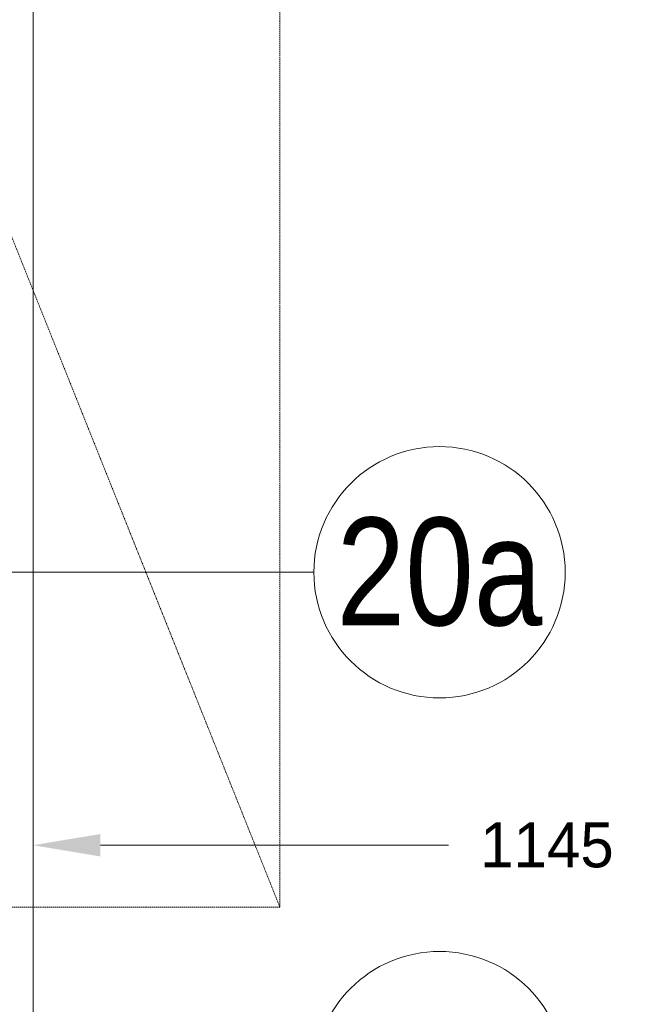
# Model space of a CAD drawing. Header units: millimetres. Extents: x 811 to 573824, y 137 to 100812.
# Tile 103 of 143: x 451035 to 451720, y 71727 to 72824. Entities that reach past the tile are written whole.
import ezdxf

# ---------------------------------------------------------------- set-up
doc = ezdxf.new("R2010")
doc.units = ezdxf.units.MM
doc.header["$LTSCALE"] = 3
doc.header["$MEASUREMENT"] = 0
doc.header["$PDMODE"] = 35
doc.linetypes.add('HIDDENX2', pattern=[0.75, 0.5, -0.25])
doc.layers.get('Defpoints').update_dxf_attribs({"lineweight": 0})
for name, color, linetype, lineweight in [('CANOPIES', 252, 'HIDDENX2', 0), ('DIMENSIONS', 7, 'Continuous', 0), ('KITCHEN EQUIPMENT CODES', 252, 'Continuous', 0), ('KITCHEN EQUIPMENTS', 251, 'Continuous', 0)]:
    doc.layers.add(name, color=color, linetype=linetype, lineweight=lineweight)
doc.styles.add('ARC SCALE50', font='swissc.ttf', dxfattribs={"height": 100})
doc.styles.get("Standard").update_dxf_attribs({"font": 'stylu.ttf'})
doc.dimstyles.new('ARC SCALE50', dxfattribs={"dimscale": 50, "dimtxt": 1, "dimasz": 1.5, "dimexe": 0.8, "dimexo": 0.8, "dimgap": 0.5, "dimtad": 0, "dimdec": 0, "dimrnd": 1, "dimzin": 0, "dimdsep": 46, "dimtxsty": 'Standard', "dimcen": 1.5, "dimdle": 0.8, "dimclrd": 256, "dimclre": 256, "dimclrt": 256, "dimadec": 0, "dimazin": 0, "dimtfac": 2, "dimtdec": 0, "dimtmove": 1, "dimatfit": 2, "dimfxl": 1, "dimtolj": 1, "dimtzin": 0, "dimlwd": -1, "dimlwe": 13, "dimarcsym": 0})

# ---------------------------------------------------------------- blocks, each defined once
blk = doc.blocks.new('*D24')
at = {"layer": 'Defpoints', "color": 0, "transparency": 16777216}
for p in [(451049.9, 71904.4, 0), (451049.9, 71904.4), (452194.9, 71823.1, 0)]:
    blk.add_point(p, dxfattribs=at)
at = {"layer": 'DIMENSIONS', "lineweight": 13, "transparency": 16777216}
blk.add_line((452194.9, 71863.1), (452194.9, 71944.4), dxfattribs=at)
at = {"layer": 'DIMENSIONS', "transparency": 16777216}
for p, q in [((451124.9, 71904.4), (451512.8, 71904.4)), ((452119.9, 71904.4), (451732.1, 71904.4))]:
    blk.add_line(p, q, dxfattribs=at)
for points in [[(451124.9, 71916.9), (451124.9, 71891.9), (451049.9, 71904.4)], [(452119.9, 71916.9), (452119.9, 71891.9), (452194.9, 71904.4)]]:
    blk.add_solid(points, dxfattribs=at)
at = {"layer": 'DIMENSIONS', "transparency": 16777216, "insert": (451622.4, 71904.4), "char_height": 50, "attachment_point": 5}
blk.add_mtext('\\A1;1145', dxfattribs=at)
blk = doc.blocks.new('FEFWR')
at = {"layer": 'CANOPIES'}
blk.add_line((451324.9, 71835.2, 0.1), (450124.9, 74835.2, 0.1), dxfattribs=at)
at = {"layer": 'CANOPIES', "elevation": 0.1}
blk.add_lwpolyline([(451324.9, 71835.2), (450124.9, 71835.2), (450124.9, 74835.2), (451324.9, 74835.2)], close=True, dxfattribs=at)
blk = doc.blocks.new('xzgredgr')
at = {"layer": 'KITCHEN EQUIPMENTS'}
blk.add_line((451049.9, 74285.3, 0.1), (451049.9, 71185.3, 0.1), dxfattribs=at)

msp = doc.modelspace()

# ---------------------------------------------------------------- linework, layer by layer
at = {"layer": 'KITCHEN EQUIPMENT CODES'}
msp.add_line((451362.7, 72208.6, 0.1), (450994.6, 72208.6, 0.1), dxfattribs=at)
for centre in [(451502.7, 72208.6, 0.1), (451502.7, 71646, 0.1)]:
    msp.add_circle(centre, 140, dxfattribs=at)

# ---------------------------------------------------------------- block references
at = {"layer": 'CANOPIES'}
msp.add_blockref('FEFWR', (0, 0), dxfattribs=at)
at = {"layer": 'KITCHEN EQUIPMENTS'}
msp.add_blockref('xzgredgr', (0, 0), dxfattribs=at)

# ---------------------------------------------------------------- texts
at = {"layer": 'KITCHEN EQUIPMENT CODES', "color": 6, "insert": (451502.7, 72208.6, 0.1), "char_height": 120, "width": 192.712, "attachment_point": 5, "style": 'ARC SCALE50'}
msp.add_mtext('20a', dxfattribs=at)

# ---------------------------------------------------------------- dimensions: what is measured, and where the dimension line sits
at = {"layer": 'DIMENSIONS'}
dim = msp.add_linear_dim(base=(451049.9, 71904.4, 0.1), p1=(452194.9, 71823.1, 0.1), p2=(451049.9, 71904.4, 0.1), angle=180, dimstyle='ARC SCALE50', dxfattribs=at)
dim.commit()
dim.dimension.update_dxf_attribs({"geometry": '*D24', "text_midpoint": (451622.4, 71904.4, 0.1)})

doc.saveas('drawing.dxf')
